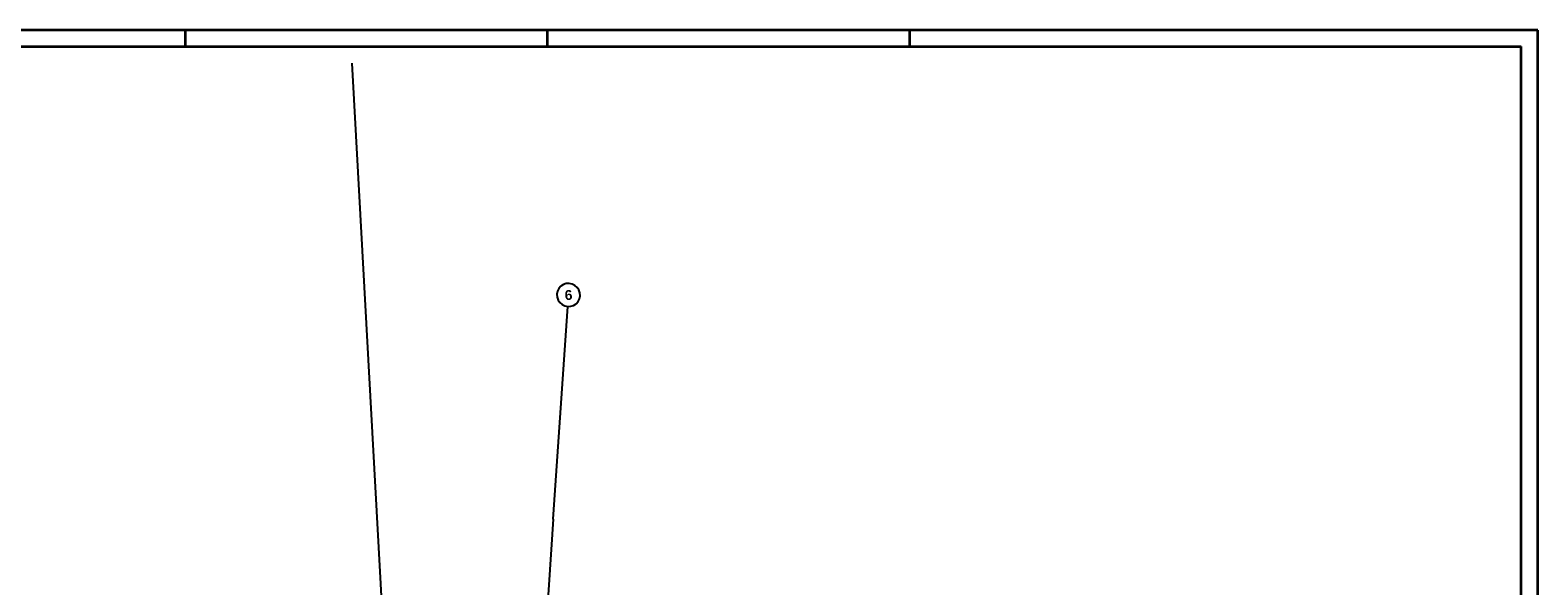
# Model space of a CAD drawing. Extents: x 199 to 1388, y 138 to 979.
# Tile 155 of 155: x 932 to 1388, y 811 to 979. Entities that reach past the tile are written whole.
import ezdxf
from ezdxf.lldxf.tags import DXFTag

# ---------------------------------------------------------------- set-up
doc = ezdxf.new("R2010")
doc.units = 0
for name, color, linetype, lineweight in [('02 Raster Gebäude-A07ET47NDI', 7, 'Continuous', 25), ('Rahmen', 7, 'Continuous', 35), ('X_Rahmen', 7, 'Continuous', 25)]:
    doc.layers.add(name, color=color, linetype=linetype, lineweight=lineweight)
doc.layers.add('UPO_Loop2', color=140, linetype='Continuous', lineweight=30, true_color=0x00bfff)
doc.styles.get("Standard").update_dxf_attribs({"font": 'arial.ttf'})
tags = doc.linetypes.add('Raster-A07ET47ODI', pattern=[0.2, 0.1, -0.05, 0, -0.05]).pattern_tags.tags
tags[10:11] = [DXFTag(74, 4), DXFTag(75, 0), DXFTag(340, '0'), DXFTag(46, 1.0), DXFTag(50, 0.0), DXFTag(44, 0.0), DXFTag(45, 0.0)]
tags[8:9] = [DXFTag(74, 4), DXFTag(75, 0), DXFTag(340, '0'), DXFTag(46, 1.0), DXFTag(50, 0.0), DXFTag(44, 0.0), DXFTag(45, 0.0)]
tags[6:7] = [DXFTag(74, 4), DXFTag(75, 0), DXFTag(340, '0'), DXFTag(46, 1.0), DXFTag(50, 0.0), DXFTag(44, 0.0), DXFTag(45, 0.0)]
tags[4:5] = [DXFTag(74, 4), DXFTag(75, 0), DXFTag(340, '0'), DXFTag(46, 1.0), DXFTag(50, 0.0), DXFTag(44, 0.0), DXFTag(45, 0.0)]

# ---------------------------------------------------------------- blocks, each defined once
blk = doc.blocks.new('Blockreferenz-A07ET47BDI', base_point=(199.17, 137.99))
at = {"layer": 'Rahmen', "color": 0, "linetype": 'ByBlock', "ltscale": 0.35}
for p, q in [((1388.17, 978.99), (199.17, 978.99)), ((979.17, 978.99), (979.17, 973.99)), ((1088.67, 978.99), (1088.67, 973.99)), ((1198.17, 978.99), (1198.17, 973.99)), ((1388.17, 137.99), (1388.17, 978.99)), ((219.17, 973.99), (1383.17, 973.99)), ((1383.17, 142.99), (1383.17, 973.99))]:
    blk.add_line(p, q, dxfattribs=at)
blk = doc.blocks.new('Referenz-A07ET47ZDI', base_point=(226.99, 158.1))
at = {"layer": '02 Raster Gebäude-A07ET47NDI', "linetype": 'Raster-A07ET47ODI', "ltscale": 56.250004}
for p, q in [((1029.62, 968.99), (1066.67, 292.06)), ((1090.52, 831.05), (1094.86, 895.39)), ((1090.52, 831.05), (1056.98, 334.7))]:
    blk.add_line(p, q, dxfattribs=at)
at = {"layer": '02 Raster Gebäude-A07ET47NDI'}
for p, q in [((1091.79, 900.02), (1091.61, 899.12)), ((1091.61, 899.12), (1091.67, 898.21)), ((1091.67, 898.21), (1091.96, 897.34)), ((1092.19, 900.83), (1091.79, 900.02)), ((1092.8, 901.52), (1092.19, 900.83)), ((1093.56, 902.03), (1092.8, 901.52)), ((1094.42, 902.32), (1093.56, 902.03)), ((1095.34, 902.38), (1094.42, 902.32)), ((1096.23, 902.2), (1095.34, 902.38)), ((1097.05, 901.79), (1096.23, 902.2)), ((1097.74, 901.19), (1097.05, 901.79)), ((1098.24, 900.43), (1097.74, 901.19)), ((1098.53, 899.56), (1098.24, 900.43)), ((1098.41, 897.75), (1098.59, 898.65)), ((1098.59, 898.65), (1098.53, 899.56)), ((1091.96, 897.34), (1092.46, 896.58)), ((1092.46, 896.58), (1093.15, 895.98)), ((1093.15, 895.98), (1093.97, 895.57)), ((1093.97, 895.57), (1094.86, 895.39)), ((1094.86, 895.39), (1095.78, 895.45)), ((1095.78, 895.45), (1096.64, 895.74)), ((1096.64, 895.74), (1097.4, 896.25)), ((1097.4, 896.25), (1098.01, 896.93)), ((1098.01, 896.93), (1098.41, 897.75))]:
    blk.add_line(p, q, dxfattribs=at)
at = {"layer": '02 Raster Gebäude-A07ET47NDI', "linetype": 'ByBlock', "ltscale": 56.250004}
blk.add_line((1090.52, 831.05), (1090.52, 831.05), dxfattribs=at)
blk.add_line((1090.52, 831.05), (1090.52, 831.05), dxfattribs=at)
at = {"layer": '02 Raster Gebäude-A07ET47NDI', "linetype": 'Continuous', "ltscale": 56.250004, "insert": (1093.88, 900.31), "char_height": 3, "attachment_point": 1, "rotation": 3.1332}
blk.add_mtext('{\\fArial|b1|i0;6}', dxfattribs=at)

msp = doc.modelspace()

# ---------------------------------------------------------------- block references
at = {"layer": 'UPO_Loop2', "color": 219, "lineweight": 80, "ltscale": 4000.00006, "true_color": 0x642165}
msp.add_blockref('Referenz-A07ET47ZDI', (226.99, 158.1), dxfattribs=at)
at = {"layer": 'X_Rahmen', "ltscale": 0.25}
msp.add_blockref('Blockreferenz-A07ET47BDI', (199.17, 137.99), dxfattribs=at)

doc.saveas('drawing.dxf')
